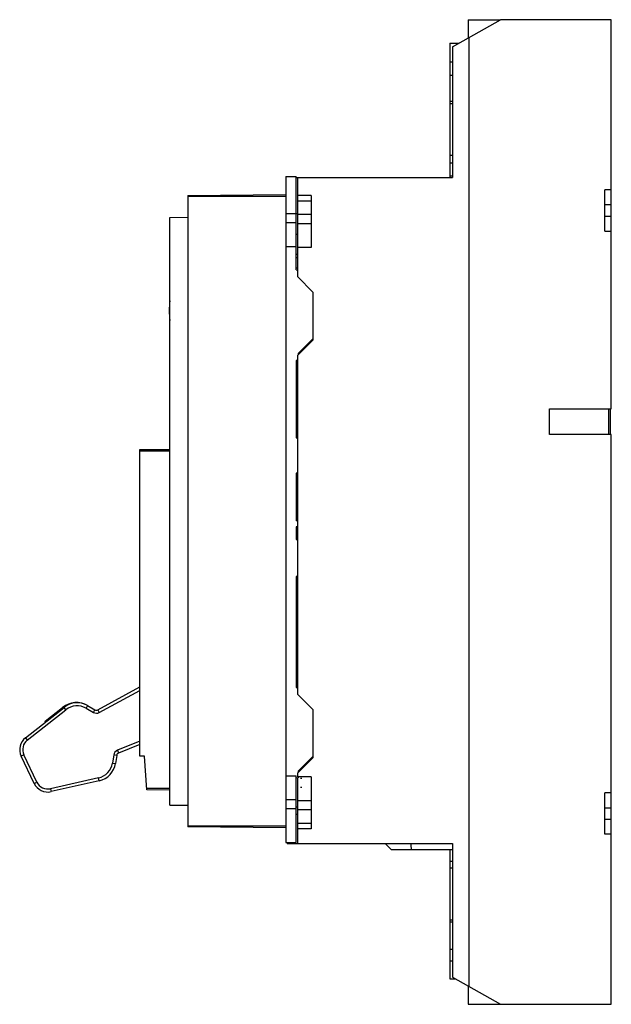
# Model space of a CAD drawing. Header units: millimetres. Extents: x 43 to 239, y 32 to 359.
import ezdxf

# ---------------------------------------------------------------- set-up
doc = ezdxf.new("R2010")
doc.units = ezdxf.units.MM
doc.header["$LTSCALE"] = 25.498233
doc.layers.get('0').update_dxf_attribs({"linetype": 'CONTINUOUS'})

msp = doc.modelspace()

# ---------------------------------------------------------------- linework, layer by layer
at = {"color": 7, "linetype": 'Continuous'}
for p, q in [((186.08, 349.85), (202.08, 358.85)), ((191.28, 358.85), (191.28, 352.77)), ((191.28, 358.85), (202.08, 358.85)), ((238.78, 358.85), (202.08, 358.85)), ((238.78, 229.8), (238.78, 358.85)), ((191.58, 352.94), (191.58, 38.22)), ((185.28, 351.01), (185.28, 306.55)), ((185.28, 351.01), (188.14, 351.01)), ((186.08, 349.85), (186.08, 306.55)), ((185.28, 344.85), (186.08, 344.85)), ((186.08, 340.37), (185.28, 340.37)), ((185.28, 331.81), (186.08, 331.81)), ((185.28, 331.11), (186.08, 331.11)), ((185.28, 313.92), (186.08, 313.92)), ((186.08, 311.3), (185.28, 311.3)), ((185.28, 307.11), (186.08, 307.11)), ((130.9, 306.86), (130.9, 85.96)), ((130.9, 306.86), (134.3, 306.86)), ((134.3, 275.85), (134.3, 306.86)), ((134.3, 306.55), (186.08, 306.55)), ((134.78, 300.55), (134.78, 306.55)), ((98.4, 300.56), (130.9, 300.85)), ((98.4, 300.56), (98.4, 91.15)), ((139.28, 300.55), (134.78, 300.55)), ((134.78, 273.54), (134.78, 300.52)), ((139.28, 300.55), (139.28, 283.3)), ((236.58, 288.7), (236.58, 302.4)), ((238.78, 302.4), (236.58, 302.4)), ((130.9, 300.25), (98.4, 300.25)), ((139.28, 298.7), (134.78, 298.7)), ((238.78, 297.4), (236.58, 297.4)), ((130.9, 294.61), (134.78, 294.61)), ((134.78, 294.3), (139.28, 294.3)), ((92.4, 293.3), (98.4, 293.35)), ((92.4, 98.41), (92.4, 293.3)), ((134.3, 291.45), (130.9, 291.45)), ((139.28, 291.14), (134.78, 291.14)), ((236.58, 293.7), (238.78, 293.7)), ((134.78, 287.56), (134.3, 287.56)), ((236.58, 288.7), (238.78, 288.7)), ((130.9, 283.61), (134.3, 283.61)), ((134.3, 281.06), (134.78, 281.06)), ((139.28, 283.3), (134.78, 283.3)), ((134.78, 279.86), (134.3, 279.86)), ((134.78, 276.49), (134.3, 276.49)), ((134.3, 275.85), (134.78, 275.83)), ((139.78, 268.54), (134.78, 273.54)), ((139.78, 268.54), (139.78, 252.54)), ((134.78, 247.54), (139.78, 252.54)), ((139.78, 252.98), (134.9, 248.1)), ((138.48, 251.68), (138.48, 251.24)), ((135.78, 248.88), (135.78, 248.54)), ((134.78, 245.86), (134.3, 245.85)), ((134.3, 245.85), (134.3, 220.22)), ((134.78, 135.05), (134.78, 247.54)), ((134.9, 248.1), (134.9, 247.66)), ((134.98, 248.11), (134.98, 247.74)), ((135.35, 248.11), (134.98, 248.11)), ((134.3, 234.11), (134.78, 234.11)), ((218.28, 229.8), (238.78, 229.8)), ((218.28, 221.3), (218.28, 229.8)), ((237.98, 221.3), (237.98, 229.8)), ((238.38, 229.8), (238.38, 221.3)), ((134.78, 225.61), (134.3, 225.61)), ((134.3, 220.22), (134.78, 220.22)), ((238.78, 221.3), (218.28, 221.3)), ((238.78, 32.32), (238.78, 221.3)), ((82.4, 216.27), (92.4, 216.36)), ((82.4, 114.65), (82.4, 216.27)), ((92.4, 215.76), (82.4, 215.76)), ((134.3, 208.5), (134.3, 192.61)), ((134.78, 208.5), (134.3, 208.5)), ((134.78, 192.61), (134.3, 192.61)), ((134.3, 190.61), (134.3, 186.46)), ((134.78, 190.61), (134.3, 190.61)), ((134.3, 186.46), (134.78, 186.46)), ((134.78, 174.16), (134.3, 174.16)), ((134.3, 174.16), (134.3, 137.36)), ((134.3, 164.98), (134.78, 165.16)), ((68.51, 129.98), (82.4, 137.57)), ((134.78, 138.53), (134.3, 137.9)), ((134.3, 137.36), (134.78, 137.34)), ((68.99, 129.11), (82.4, 136.43)), ((139.78, 130.05), (134.78, 135.05)), ((44.49, 120.71), (57.3, 130.8)), ((51, 126.2), (56.81, 130.78)), ((57.92, 130.01), (57.3, 130.8)), ((65.11, 131.38), (64.61, 130.51)), ((65.11, 131.38), (67.53, 129.99)), ((45.11, 119.92), (57.92, 130.01)), ((64.61, 130.51), (67.03, 129.12)), ((67.03, 129.12), (67.53, 129.99)), ((68.51, 129.98), (68.99, 129.11)), ((139.78, 130.05), (139.78, 114.05)), ((51.12, 125.93), (51, 126.2)), ((44.49, 120.71), (45.11, 119.92)), ((82.4, 119.61), (74.99, 116.57)), ((82.4, 118.52), (75.37, 115.64)), ((43.98, 115.06), (43.08, 114.63)), ((47.39, 105.57), (43.08, 114.63)), ((48.3, 106), (43.98, 115.06)), ((73.78, 115.03), (73.35, 112.34)), ((74.77, 114.87), (73.78, 115.03)), ((74.77, 114.87), (74.34, 112.18)), ((74.99, 116.57), (75.37, 115.64)), ((84.01, 114.63), (82.4, 114.65)), ((84.8, 103.43), (84.01, 114.63)), ((139.78, 114.48), (134.9, 109.6)), ((73.35, 112.34), (74.34, 112.18)), ((134.78, 109.05), (139.78, 114.05)), ((130.9, 108.11), (134.3, 108.11)), ((134.3, 85.96), (134.3, 108.11)), ((134.78, 107.8), (134.78, 109.05)), ((139.28, 107.8), (134.78, 107.8)), ((134.9, 109.6), (134.9, 109.17)), ((134.9, 107.8), (134.9, 107.37)), ((139.28, 107.8), (139.28, 90.55)), ((47.39, 105.57), (48.3, 106)), ((68.75, 107.42), (52.79, 103.82)), ((68.97, 106.44), (53.01, 102.84)), ((68.97, 106.44), (68.75, 107.42)), ((134.9, 107.37), (134.3, 107.36)), ((134.78, 90.57), (134.78, 107.37)), ((52.79, 103.82), (53.01, 102.84)), ((84.76, 103.97), (92.4, 103.97)), ((92.4, 103.37), (84.8, 103.43)), ((238.78, 102.41), (236.58, 102.41)), ((236.58, 88.71), (236.58, 102.41)), ((92.4, 98.41), (98.4, 98.36)), ((130.9, 100.26), (134.3, 100.26)), ((134.78, 99.95), (139.28, 99.95)), ((134.3, 97.11), (130.9, 97.11)), ((134.3, 97.76), (134.78, 97.76)), ((134.78, 95.26), (134.3, 95.26)), ((139.28, 96.8), (134.78, 96.8)), ((238.78, 97.41), (236.58, 97.41)), ((98.4, 91.47), (130.9, 91.47)), ((134.78, 92.4), (139.28, 92.4)), ((236.58, 93.71), (238.78, 93.71)), ((130.9, 90.87), (98.4, 91.15)), ((139.28, 90.55), (134.78, 90.55)), ((134.78, 85.65), (134.78, 90.55)), ((238.78, 88.71), (236.58, 88.71)), ((130.9, 85.96), (134.3, 85.96)), ((131.28, 85.96), (131.28, 85.65)), ((131.28, 85.65), (186.08, 85.65)), ((165.75, 83.65), (163.75, 85.65)), ((186.08, 85.65), (186.08, 41.32)), ((165.75, 83.65), (186.08, 83.65)), ((185.28, 83.65), (185.28, 40.8)), ((185.28, 79.82), (186.08, 79.82)), ((186.08, 77.45), (185.28, 77.45)), ((185.28, 60.35), (186.08, 60.35)), ((185.28, 59.64), (186.08, 59.64)), ((185.28, 50.61), (186.08, 50.61)), ((186.08, 46.63), (185.28, 46.63)), ((185.28, 40.8), (187, 40.8)), ((186.08, 41.32), (202.08, 32.32)), ((191.28, 38.39), (191.28, 32.32)), ((191.28, 32.32), (238.78, 32.32))]:
    msp.add_line(p, q, dxfattribs=at)
for centre, radius, start, end in [((119.01, 262.32), 26.82, 172.9675, 187.0325), ((148.28, 195.55), 17.5, 140.4846, 143.4168), ((61.39, 125.17), 7.24, 58.9447, 129.2413), ((61.64, 125.3), 7, 60.2381, 128.2354), ((61.64, 125.3), 6, 60.2381, 128.2354), ((68.03, 130.86), 2, 240.2381, 298.637), ((68.03, 130.86), 1, 240.2381, 298.637), ((47.59, 116.78), 5, 128.2354, 205.4773), ((47.59, 116.78), 4, 128.2354, 205.4773), ((75.75, 114.72), 2, 112.3021, 171.0575), ((75.75, 114.72), 1, 112.3021, 171.0575), ((67.43, 113.27), 6, 282.7215, 351.0575), ((67.43, 113.27), 7, 282.7215, 351.0575), ((51.91, 107.72), 5, 205.4773, 282.7215), ((51.91, 107.72), 4, 205.4773, 282.7215), ((140.13, 159.16), 52, 265.1039, 265.5633), ((140.14, 159.16), 55, 265.425, 265.843)]:
    msp.add_arc(centre, radius, start, end, dxfattribs=at)
msp.add_open_spline([(172.26, 85.65), (172.3, 84.98), (172.37, 84.32), (172.41, 83.65)], degree=3, dxfattribs=at)

doc.saveas('drawing.dxf')
